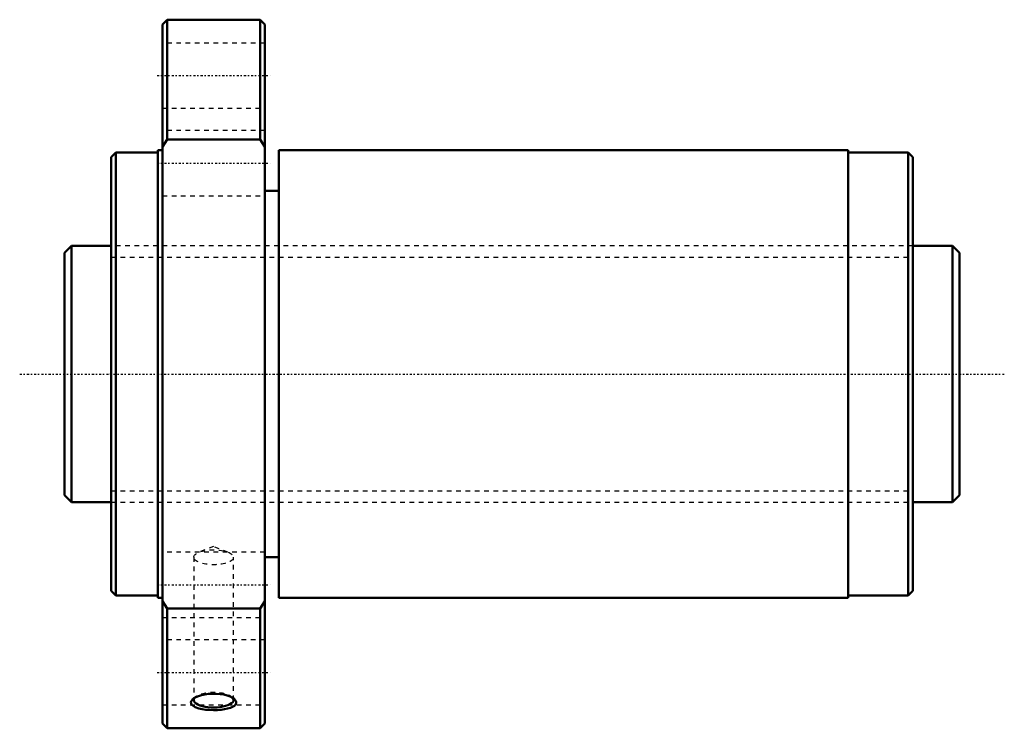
# Model space of a CAD drawing. Header units: millimetres. Extents: x -20 to 192, y -76 to 76.
import ezdxf

# ---------------------------------------------------------------- set-up
doc = ezdxf.new("R2010")
doc.units = ezdxf.units.MM
doc.linetypes.add('Center', pattern=[1.5, 0.45, -0.5, 0.05, -0.5])
doc.linetypes.add('Dashed', pattern=[2, 1, -1])
for name, color, linetype, lineweight in [('2d ConnectionPoints', 7, 'Continuous', 50), ('AM_0', 7, 'Continuous', 50), ('AM_5', 3, 'Continuous', 25), ('AM_7', 7, 'Center', 25), ('AM_9', 6, 'Dashed', 25)]:
    doc.layers.add(name, color=color, linetype=linetype, lineweight=lineweight)

# ---------------------------------------------------------------- blocks, each defined once
blk = doc.blocks.new('1_NRR000SBK5536_7_6Nut_0_in_SBK5536_7_6RRG0_192LC0_0000__0')
at = {"layer": 'AM_0'}
for p, q in [((12, 76), (11, 75)), ((11, 75), (11, -75)), ((32, 76), (12, 76)), ((12, 76), (12, 50.27)), ((33, 75), (32, 76)), ((32, 76), (32, 50.27)), ((33, 75), (33, -75)), ((12, 50.27), (11, 48.74)), ((32, 50.27), (12, 50.27)), ((33, 48.74), (32, 50.27)), ((1, 47.5), (0, 46.5)), ((0, 46.5), (0, -46.5)), ((10, 47.5), (1, 47.5)), ((1, 47.5), (1, -47.5)), ((11, 48), (10, 48)), ((10, 48), (10, -48)), ((158.1, 48), (36, 48)), ((36, 48), (36, -48)), ((158.1, 48), (158.1, -48)), ((171, 47.5), (158.1, 47.5)), ((172, 46.5), (171, 47.5)), ((171, 47.5), (171, -47.5)), ((172, 46.5), (172, -46.5)), ((36, 39.26), (33, 39.26)), ((33, -39.26), (36, -39.26)), ((0, -46.5), (1, -47.5)), ((1, -47.5), (10, -47.5)), ((10, -48), (11, -48)), ((36, -48), (158.1, -48)), ((158.1, -47.5), (171, -47.5)), ((171, -47.5), (172, -46.5)), ((11, -48.74), (12, -50.27)), ((12, -50.27), (12, -76)), ((12, -50.27), (32, -50.27)), ((32, -50.27), (33, -48.74)), ((32, -50.27), (32, -76)), ((11, -75), (12, -76)), ((12, -76), (32, -76)), ((32, -76), (33, -75))]:
    blk.add_line(p, q, dxfattribs=at)
for points in [[(17.57, -69.71), (17.77, -69.56), (18.21, -69.3), (18.76, -69.07), (19.4, -68.88), (20.12, -68.72), (20.9, -68.62), (21.72, -68.57), (22.56, -68.58), (23.38, -68.65), (24.17, -68.78), (24.89, -68.96), (25.52, -69.18), (26.05, -69.44), (26.43, -69.71)], [(18.01, -71.43), (17.36, -70.99), (17.18, -70.71), (17.14, -70.42), (17.22, -70.13), (17.44, -69.84), (17.57, -69.71)], [(26.43, -69.71), (26.45, -69.73), (26.72, -70.03), (26.85, -70.33), (26.85, -70.62), (26.71, -70.89), (26.45, -71.15), (26.08, -71.39), (25.59, -71.59), (25.01, -71.77), (24.34, -71.91), (23.6, -72.01), (22.8, -72.08), (21.97, -72.1), (21.14, -72.07), (20.32, -72.01), (19.56, -71.89), (18.86, -71.74), (18.01, -71.43)]]:
    blk.add_lwpolyline(points, dxfattribs=at)
blk.add_ellipse((22, -69.93), major_axis=(-4.28, 0), ratio=0.374607, start_param=5.996988, end_param=9.747818, dxfattribs=at)
at = {"layer": 'AM_7'}
for p, q in [((9.9, 64), (34.1, 64)), ((9.9, 45.25), (34.1, 45.25)), ((9.9, -45.25), (34.1, -45.25)), ((9.9, -64), (34.1, -64))]:
    blk.add_line(p, q, dxfattribs=at)
at = {"layer": 'AM_9'}
for p, q in [((33, 71), (11, 71)), ((11, 57), (33, 57)), ((33, 52.25), (11, 52.25)), ((11, 38.25), (33, 38.25)), ((172, 27.5), (0, 27.5)), ((0, -27.5), (172, -27.5)), ((22, -37.02), (18.94, -38.19)), ((25.06, -38.19), (22, -37.02)), ((33, -38.25), (11, -38.25)), ((17.72, -39.31), (17.72, -69.93)), ((26.28, -69.93), (26.28, -39.31)), ((11, -52.25), (33, -52.25)), ((33, -57), (11, -57)), ((18.08, -69.28), (17.58, -69.7)), ((26.42, -69.71), (25.92, -69.28)), ((11, -71), (33, -71))]:
    blk.add_line(p, q, dxfattribs=at)
blk.add_ellipse((22, -39.31), major_axis=(-4.28, 0), ratio=0.374607, dxfattribs=at)
blk.add_ellipse((22, -69.93), major_axis=(-4.28, 0), ratio=0.374607, start_param=3.464633, end_param=5.996988, dxfattribs=at)
blk = doc.blocks.new('2_NRR000SBK5536_7_60Shaft_0_in_SBK5536_7_6RRG0_192LC0_0000__0')
at = {"layer": 'AM_0'}
for p, q in [((-8.5, 27.5), (-10, 26)), ((0, 27.5), (-8.5, 27.5)), ((-8.5, 27.5), (-8.5, -27.5)), ((180.5, 27.5), (172, 27.5)), ((182, 26), (180.5, 27.5)), ((180.5, 27.5), (180.5, -27.5)), ((-10, 26), (-10, -26)), ((182, 26), (182, -26)), ((-10, -26), (-8.5, -27.5)), ((180.5, -27.5), (182, -26)), ((-8.5, -27.5), (0, -27.5)), ((172, -27.5), (180.5, -27.5))]:
    blk.add_line(p, q, dxfattribs=at)
at = {"layer": 'AM_5', "linetype": 'Dashed'}
for p, q in [((0, 25.0465), (172, 25.0465)), ((0, -25.0465), (172, -25.0465))]:
    blk.add_line(p, q, dxfattribs=at)
at = {"layer": 'AM_7'}
blk.add_line((-19.6, 0), (191.6, 0), dxfattribs=at)
at = {"layer": 'AM_9'}
for p, q in [((172, 27.5), (0, 27.5)), ((0, -27.5), (172, -27.5))]:
    blk.add_line(p, q, dxfattribs=at)

msp = doc.modelspace()

# ---------------------------------------------------------------- linework, layer by layer
at = {"layer": '2d ConnectionPoints'}
msp.add_point((0, 0), dxfattribs=at)

# ---------------------------------------------------------------- block references
for name in ['1_NRR000SBK5536_7_6Nut_0_in_SBK5536_7_6RRG0_192LC0_0000__0', '2_NRR000SBK5536_7_60Shaft_0_in_SBK5536_7_6RRG0_192LC0_0000__0']:
    msp.add_blockref(name, (0, 0))

doc.saveas('drawing.dxf')
